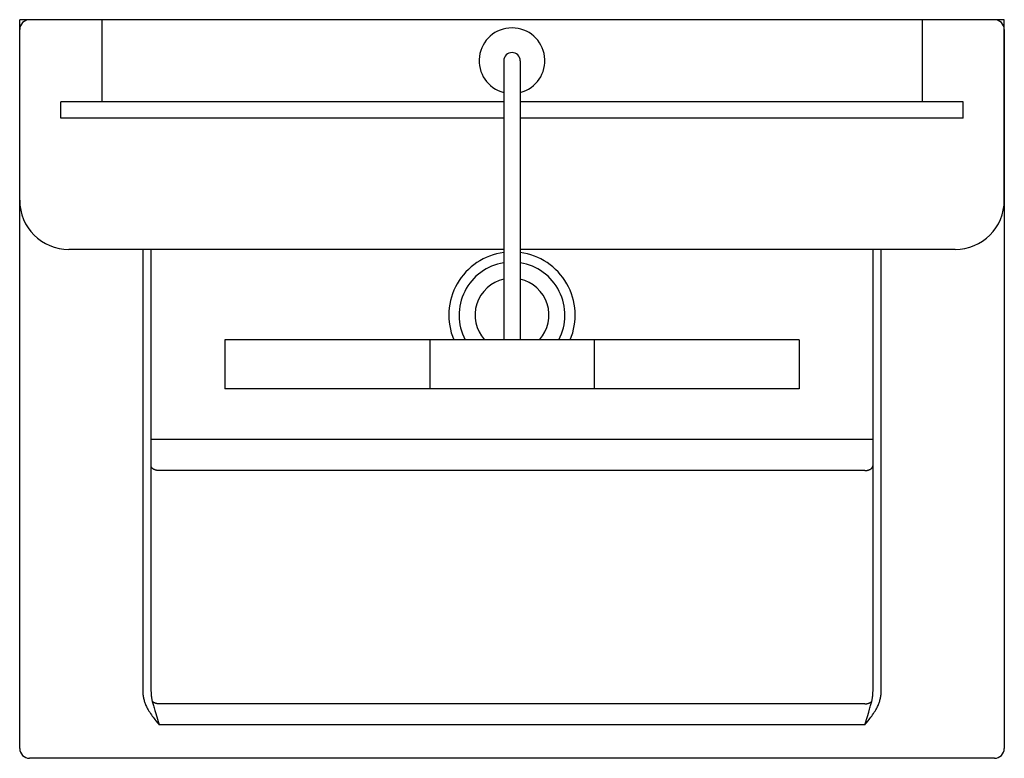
# Model space of a CAD drawing. Header units: millimetres. Extents: x -0.3 to 0.3, y -0.45 to 0.
import ezdxf

# ---------------------------------------------------------------- set-up
doc = ezdxf.new("R2010")
doc.units = ezdxf.units.MM
doc.layers.add('BLOCKS', color=3, linetype='Continuous')

msp = doc.modelspace()

# ---------------------------------------------------------------- linework, layer by layer
at = {"layer": 'BLOCKS'}
for p, q in [((-0.3, -0.11), (-0.3, 0)), ((0.3, 0), (-0.3, 0)), ((-0.25, 0), (-0.25, -0.05)), ((0.25, 0), (0.25, -0.05)), ((0.3, -0.11), (0.3, 0)), ((-0.3, -0.444), (-0.3, -0.006)), ((0.3, -0.006), (0.3, -0.444)), ((-0.005, -0.025), (-0.005, -0.195)), ((0.005, -0.025), (0.005, -0.195)), ((-0.275, -0.06), (-0.275, -0.05)), ((-0.005, -0.05), (-0.275, -0.05)), ((0.275, -0.05), (0.005, -0.05)), ((0.275, -0.06), (0.275, -0.05)), ((-0.005, -0.06), (-0.275, -0.06)), ((0.275, -0.06), (0.005, -0.06)), ((-0.005, -0.14), (-0.27, -0.14)), ((-0.225, -0.14), (-0.225, -0.40857)), ((-0.22, -0.14), (-0.22, -0.40857)), ((0.27, -0.14), (0.005, -0.14)), ((0.22, -0.40857), (0.22, -0.14)), ((0.225, -0.40857), (0.225, -0.14)), ((-0.175, -0.195), (-0.175, -0.225)), ((0.175, -0.195), (-0.175, -0.195)), ((-0.05, -0.195), (-0.05, -0.225)), ((0.05, -0.195), (0.05, -0.225)), ((0.175, -0.195), (0.175, -0.225)), ((0.175, -0.225), (-0.175, -0.225)), ((-0.22, -0.25552), (0.22, -0.25552)), ((0.215, -0.27472), (-0.215, -0.27472)), ((0.215, -0.41682), (-0.215, -0.41682)), ((-0.21711, -0.42272), (-0.215, -0.42962)), ((0.215, -0.42962), (0.21655, -0.42454)), ((0.21655, -0.42454), (0.21738, -0.42183)), ((0.21738, -0.42183), (0.21789, -0.42011)), ((0.215, -0.42962), (-0.215, -0.42962)), ((0.294, -0.45), (-0.294, -0.45))]:
    msp.add_line(p, q, dxfattribs=at)
for points in [[(-0.215, -0.27472, 0), (-0.21522, -0.27472, 0), (-0.21544, -0.27471, 0), (-0.21565, -0.2747, 0), (-0.21587, -0.27467, 0), (-0.21608, -0.27465, 0), (-0.21629, -0.27461, 0), (-0.2165, -0.27458, 0), (-0.21671, -0.27453, 0), (-0.21691, -0.27448, 0), (-0.21711, -0.27442, 0), (-0.21731, -0.27436, 0), (-0.2175, -0.27429, 0), (-0.21769, -0.27422, 0), (-0.21787, -0.27414, 0), (-0.21804, -0.27406, 0), (-0.21821, -0.27397, 0), (-0.21838, -0.27388, 0), (-0.21854, -0.27379, 0), (-0.21869, -0.27369, 0), (-0.21883, -0.27358, 0), (-0.21897, -0.27347, 0), (-0.2191, -0.27336, 0), (-0.21922, -0.27324, 0), (-0.21933, -0.27312, 0), (-0.21944, -0.273, 0), (-0.21953, -0.27288, 0), (-0.21962, -0.27275, 0), (-0.2197, -0.27262, 0), (-0.21977, -0.27249, 0), (-0.21983, -0.27235, 0), (-0.21988, -0.27222, 0), (-0.21992, -0.27208, 0), (-0.21996, -0.27194, 0), (-0.21998, -0.2718, 0), (-0.22, -0.27166, 0), (-0.22, -0.27152, 0)], [(0.215, -0.27472, 0), (0.21522, -0.27472, 0), (0.21544, -0.27471, 0), (0.21565, -0.2747, 0), (0.21587, -0.27467, 0), (0.21608, -0.27465, 0), (0.21629, -0.27461, 0), (0.2165, -0.27458, 0), (0.21671, -0.27453, 0), (0.21691, -0.27448, 0), (0.21711, -0.27442, 0), (0.21731, -0.27436, 0), (0.2175, -0.27429, 0), (0.21769, -0.27422, 0), (0.21787, -0.27414, 0), (0.21804, -0.27406, 0), (0.21821, -0.27397, 0), (0.21838, -0.27388, 0), (0.21854, -0.27379, 0), (0.21869, -0.27369, 0), (0.21883, -0.27358, 0), (0.21897, -0.27347, 0), (0.2191, -0.27336, 0), (0.21922, -0.27324, 0), (0.21933, -0.27312, 0), (0.21944, -0.273, 0), (0.21953, -0.27288, 0), (0.21962, -0.27275, 0), (0.2197, -0.27262, 0), (0.21977, -0.27249, 0), (0.21983, -0.27235, 0), (0.21988, -0.27222, 0), (0.21992, -0.27208, 0), (0.21996, -0.27194, 0), (0.21998, -0.2718, 0), (0.22, -0.27166, 0), (0.22, -0.27152, 0)], [(-0.225, -0.40857, 0), (-0.22499, -0.40922, 0), (-0.22496, -0.40986, 0), (-0.22492, -0.41049, 0), (-0.22487, -0.4111, 0), (-0.2248, -0.41171, 0), (-0.22471, -0.4123, 0), (-0.22461, -0.41288, 0), (-0.2245, -0.41345, 0), (-0.22437, -0.41401, 0), (-0.22424, -0.41456, 0), (-0.22409, -0.41509, 0), (-0.22393, -0.41561, 0), (-0.22375, -0.41613, 0), (-0.22357, -0.41663, 0), (-0.22337, -0.41712, 0)], [(-0.22, -0.40857, 0), (-0.22, -0.40909, 0), (-0.21998, -0.4096, 0), (-0.21996, -0.41009, 0), (-0.21993, -0.41058, 0), (-0.2199, -0.41106, 0), (-0.21986, -0.41154, 0), (-0.21981, -0.412, 0), (-0.21975, -0.41245, 0), (-0.21969, -0.41289, 0), (-0.21962, -0.41333, 0), (-0.21954, -0.41375, 0), (-0.21946, -0.41417, 0), (-0.21938, -0.41458, 0), (-0.21928, -0.41498, 0), (-0.21918, -0.41537, 0)], [(0.21918, -0.41537, 0), (0.21928, -0.41498, 0), (0.21938, -0.41458, 0), (0.21946, -0.41417, 0), (0.21954, -0.41375, 0), (0.21962, -0.41333, 0), (0.21969, -0.41289, 0), (0.21975, -0.41245, 0), (0.21981, -0.412, 0), (0.21986, -0.41154, 0), (0.2199, -0.41106, 0), (0.21993, -0.41058, 0), (0.21996, -0.41009, 0), (0.21998, -0.4096, 0), (0.22, -0.40909, 0), (0.22, -0.40857, 0)], [(0.22337, -0.41712, 0), (0.22357, -0.41663, 0), (0.22375, -0.41613, 0), (0.22393, -0.41561, 0), (0.22409, -0.41509, 0), (0.22424, -0.41456, 0), (0.22437, -0.41401, 0), (0.2245, -0.41345, 0), (0.22461, -0.41288, 0), (0.22471, -0.4123, 0), (0.2248, -0.41171, 0), (0.22487, -0.4111, 0), (0.22492, -0.41049, 0), (0.22496, -0.40986, 0), (0.22499, -0.40922, 0), (0.225, -0.40857, 0)], [(-0.22337, -0.41712, 0), (-0.22309, -0.41776, 0), (-0.22278, -0.41842, 0), (-0.22245, -0.41909, 0), (-0.22208, -0.41978, 0), (-0.22168, -0.42049, 0), (-0.22125, -0.42122, 0), (-0.22078, -0.42196, 0), (-0.22028, -0.42273, 0), (-0.21976, -0.42349, 0), (-0.21922, -0.42425, 0), (-0.21866, -0.42501, 0), (-0.21811, -0.42573, 0), (-0.21758, -0.42642, 0), (-0.21705, -0.42708, 0), (-0.21602, -0.42837, 0)], [(-0.215, -0.41682, 0), (-0.21521, -0.41681, 0), (-0.21541, -0.41681, 0), (-0.21562, -0.41679, 0), (-0.21582, -0.41677, 0), (-0.21603, -0.41675, 0), (-0.21623, -0.41672, 0), (-0.21643, -0.41668, 0), (-0.21662, -0.41664, 0), (-0.21682, -0.4166, 0), (-0.21701, -0.41655, 0), (-0.21719, -0.41649, 0), (-0.21738, -0.41643, 0), (-0.21756, -0.41637, 0), (-0.21773, -0.4163, 0), (-0.2179, -0.41622, 0), (-0.21807, -0.41614, 0), (-0.21823, -0.41606, 0), (-0.21838, -0.41597, 0), (-0.21853, -0.41588, 0), (-0.21868, -0.41578, 0), (-0.21881, -0.41569, 0), (-0.21894, -0.41558, 0), (-0.21907, -0.41548, 0), (-0.21918, -0.41537, 0)], [(-0.21918, -0.41537, 0), (-0.21904, -0.41594, 0), (-0.21889, -0.41654, 0), (-0.21872, -0.41718, 0), (-0.21854, -0.41785, 0), (-0.21834, -0.41856, 0), (-0.21812, -0.41931, 0), (-0.21789, -0.42011, 0), (-0.21764, -0.42096, 0), (-0.21711, -0.42272, 0)], [(0.215, -0.41682, 0), (0.21521, -0.41681, 0), (0.21541, -0.41681, 0), (0.21562, -0.41679, 0), (0.21582, -0.41677, 0), (0.21603, -0.41675, 0), (0.21623, -0.41672, 0), (0.21643, -0.41668, 0), (0.21662, -0.41664, 0), (0.21682, -0.4166, 0), (0.21701, -0.41655, 0), (0.21719, -0.41649, 0), (0.21738, -0.41643, 0), (0.21756, -0.41637, 0), (0.21773, -0.4163, 0), (0.2179, -0.41622, 0), (0.21807, -0.41614, 0), (0.21823, -0.41606, 0), (0.21838, -0.41597, 0), (0.21853, -0.41588, 0), (0.21868, -0.41578, 0), (0.21881, -0.41569, 0), (0.21894, -0.41558, 0), (0.21907, -0.41548, 0), (0.21918, -0.41537, 0)], [(0.21705, -0.42708, 0), (0.21758, -0.42642, 0), (0.21811, -0.42573, 0), (0.21866, -0.42501, 0), (0.21922, -0.42425, 0), (0.21976, -0.42349, 0), (0.22028, -0.42273, 0), (0.22078, -0.42196, 0), (0.22125, -0.42122, 0), (0.22168, -0.42049, 0), (0.22208, -0.41978, 0), (0.22245, -0.41909, 0), (0.22278, -0.41842, 0), (0.22309, -0.41776, 0), (0.22337, -0.41712, 0)], [(0.21789, -0.42011, 0), (0.21812, -0.41931, 0), (0.21834, -0.41856, 0), (0.21854, -0.41785, 0), (0.21872, -0.41718, 0), (0.21889, -0.41654, 0), (0.21904, -0.41594, 0), (0.21918, -0.41537, 0)], [(-0.21602, -0.42837, 0), (-0.21551, -0.429, 0), (-0.215, -0.42962, 0)], [(0.215, -0.42962, 0), (0.21551, -0.429, 0), (0.21602, -0.42837, 0), (0.21705, -0.42708, 0)]]:
    msp.add_polyline3d(points, dxfattribs=at)
for centre, radius, start, end in [((-0.294, -0.006), 0.006, 90, 180), ((0.294, -0.006), 0.006, 0, 90), ((0, -0.025), 0.02, 284.47751, 255.52249), ((0, -0.025), 0.005, 0, 180), ((-0.27, -0.11), 0.03, 180, 270), ((0.27, -0.11), 0.03, 270, 0), ((0, -0.18), 0.03851, 97.46057, 202.92534), ((0, -0.18), 0.03851, 337.07466, 82.53943), ((0, -0.18), 0.03226, 98.91602, 207.70761), ((0, -0.18), 0.03226, 332.29239, 81.08398), ((0, -0.18), 0.0225, 102.83959, 221.81031), ((0, -0.18), 0.0225, 318.18969, 77.16041), ((-0.294, -0.444), 0.006, 180, 270), ((0.294, -0.444), 0.006, 270, 0)]:
    msp.add_arc(centre, radius, start, end, dxfattribs=at)

doc.saveas('drawing.dxf')
